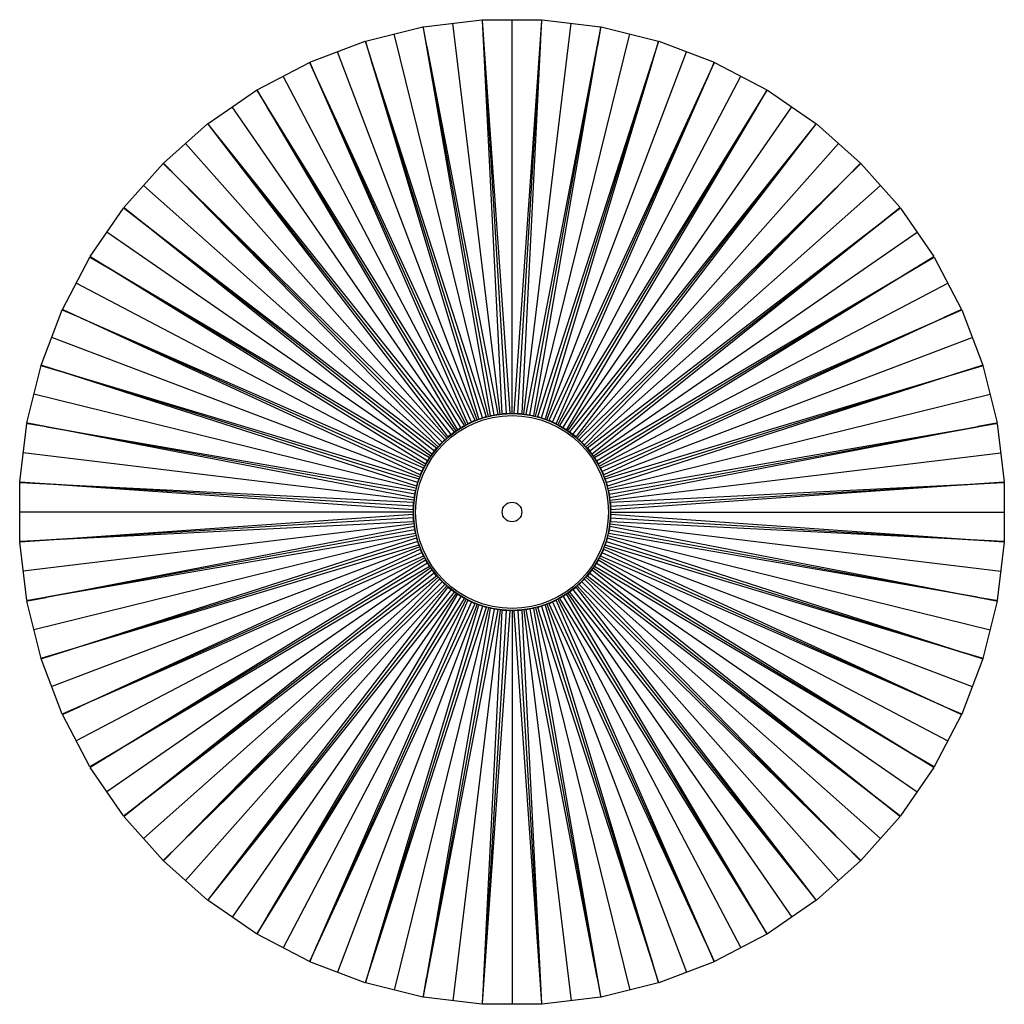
# Paper-space layout '_Inferior' of a CAD drawing. Header units: millimetres. Extents: x -250 to 250, y -250 to 250.
import ezdxf

# ---------------------------------------------------------------- set-up
doc = ezdxf.new("R2010")
doc.units = ezdxf.units.MM

psp = doc.layouts.new('_Inferior')

# ---------------------------------------------------------------- linework, layer by layer
at = {"color": 7, "linetype": 'Continuous', "lineweight": 25}
for p, q in [((-74.39, 239.15), (-45.26, 246.33)), ((-45.16, 245.89), (-45.26, 246.33)), ((-45.16, 245.89), (-43.36, 236.61)), ((-45.16, 245.89), (-45.16, 245.89)), ((-45.02, 246.37), (-15.24, 249.99)), ((-44.97, 245.92), (-45.02, 246.37)), ((-10.99, 49.03), (-44.97, 245.92)), ((-6.03, 49.64), (-30.13, 248.18)), ((-15.19, 249.54), (-15.24, 249.99)), ((-15.2, 249.54), (-14.53, 240.11)), ((-15.19, 249.54), (-15.2, 249.54)), ((-15, 249.55), (-15, 250)), ((-15, 250), (15, 250)), ((-5, 50), (-15, 249.55)), ((0, 50), (0, 250)), ((1.06, 50.24), (15.19, 249.54)), ((6.03, 49.64), (30.13, 248.18)), ((7.11, 49.74), (45.16, 245.89)), ((14.99, 249.55), (14.52, 240.11)), ((15, 249.55), (14.99, 249.55)), ((15, 249.55), (15, 250)), ((15.19, 249.54), (15.24, 249.99)), ((15.24, 249.99), (45.02, 246.37)), ((44.96, 245.92), (43.36, 236.61)), ((44.97, 245.92), (44.96, 245.92)), ((44.97, 245.92), (45.02, 246.37)), ((45.16, 245.89), (45.26, 246.33)), ((45.26, 246.33), (74.39, 239.15)), ((-11.97, 48.55), (-59.83, 242.74)), ((11.97, 48.55), (59.83, 242.74)), ((-102.68, 228.43), (-74.63, 239.07)), ((-74.47, 238.65), (-74.63, 239.07)), ((-74.47, 238.65), (-71.57, 229.66)), ((-74.47, 238.65), (-74.47, 238.65)), ((-74.29, 238.71), (-74.39, 239.15)), ((-16.82, 47.35), (-74.29, 238.71)), ((-9.03, 49.27), (-43.31, 236.33)), ((-43.31, 236.33), (-7.11, 49.74)), ((-14.51, 239.82), (-3.02, 50)), ((-14.51, 239.82), (-1.06, 50.24)), ((3.02, 50), (14.51, 239.82)), ((14.51, 239.82), (5, 50)), ((9.03, 49.27), (43.31, 236.33)), ((43.31, 236.33), (10.99, 49.03)), ((13.06, 48.52), (74.47, 238.65)), ((74.28, 238.71), (71.56, 229.66)), ((74.29, 238.71), (74.28, 238.71)), ((74.29, 238.71), (74.39, 239.15)), ((74.47, 238.65), (74.63, 239.07)), ((74.63, 239.07), (102.68, 228.43)), ((-17.73, 46.75), (-88.65, 233.75)), ((17.73, 46.75), (88.65, 233.75)), ((-129.46, 214.39), (-102.9, 228.33)), ((-102.69, 227.94), (-102.9, 228.33)), ((-102.69, 227.94), (-102.7, 227.93)), ((-102.7, 227.93), (-98.73, 219.35)), ((-102.52, 228.01), (-102.68, 228.43)), ((-22.41, 44.98), (-102.52, 228.01)), ((-14.9, 47.82), (-71.48, 229.38)), ((-71.48, 229.38), (-13.06, 48.52)), ((14.9, 47.82), (71.48, 229.38)), ((71.48, 229.38), (16.82, 47.35)), ((18.81, 46.6), (102.69, 227.94)), ((102.51, 228.02), (98.72, 219.36)), ((102.52, 228.01), (102.51, 228.02)), ((102.52, 228.01), (102.68, 228.43)), ((102.69, 227.94), (102.9, 228.33)), ((102.9, 228.33), (129.46, 214.39)), ((-23.24, 44.27), (-116.18, 221.36)), ((23.24, 44.27), (116.18, 221.36)), ((-20.56, 45.68), (-98.61, 219.09)), ((-98.61, 219.09), (-18.81, 46.6)), ((20.56, 45.68), (98.61, 219.09)), ((98.61, 219.09), (22.41, 44.98)), ((-154.36, 197.22), (-129.67, 214.27)), ((-129.42, 213.9), (-129.67, 214.27)), ((-129.25, 213.99), (-129.46, 214.39)), ((-129.42, 213.9), (-129.42, 213.89)), ((-129.42, 213.89), (-124.45, 205.85)), ((-27.66, 41.95), (-129.25, 213.99)), ((24.29, 43.99), (129.42, 213.9)), ((129.25, 214), (124.44, 205.86)), ((129.25, 213.99), (129.46, 214.39)), ((129.25, 213.99), (129.25, 214)), ((129.42, 213.9), (129.67, 214.27)), ((129.67, 214.27), (154.36, 197.22)), ((-28.4, 41.15), (-142.02, 205.75)), ((-25.91, 42.87), (-124.3, 205.61)), ((-124.3, 205.61), (-24.29, 43.99)), ((25.91, 42.87), (124.3, 205.61)), ((124.3, 205.61), (27.66, 41.95)), ((28.4, 41.15), (142.02, 205.75)), ((-177.01, 177.18), (-154.55, 197.07)), ((-154.25, 196.74), (-154.55, 197.07)), ((-154.11, 196.85), (-154.36, 197.22)), ((-154.25, 196.74), (-154.26, 196.73)), ((-154.26, 196.73), (-148.35, 189.35)), ((-32.52, 38.31), (-154.11, 196.85)), ((29.41, 40.74), (154.25, 196.74)), ((154.1, 196.86), (148.35, 189.36)), ((154.11, 196.85), (154.1, 196.86)), ((154.11, 196.85), (154.36, 197.22)), ((154.25, 196.74), (154.55, 197.07)), ((154.55, 197.07), (177.01, 177.18)), ((-33.16, 37.43), (-165.78, 187.13)), ((-30.89, 39.43), (-148.17, 189.13)), ((-148.17, 189.13), (-29.41, 40.74)), ((30.89, 39.43), (148.17, 189.13)), ((148.17, 189.13), (32.52, 38.31)), ((33.16, 37.43), (165.78, 187.13)), ((-197.07, 154.55), (-177.18, 177.01)), ((-176.84, 176.71), (-177.18, 177.01)), ((-176.71, 176.84), (-177.01, 177.18)), ((-176.84, 176.71), (-176.85, 176.7)), ((-176.85, 176.7), (-170.1, 170.09)), ((-36.9, 34.11), (-176.71, 176.84)), ((34.11, 36.9), (176.84, 176.71)), ((176.7, 176.85), (170.09, 170.1)), ((176.71, 176.84), (176.7, 176.85)), ((176.71, 176.84), (177.01, 177.18)), ((176.84, 176.71), (177.18, 177.01)), ((177.18, 177.01), (197.07, 154.55)), ((-37.43, 33.16), (-187.13, 165.78)), ((-35.42, 35.42), (-169.89, 169.89)), ((-169.89, 169.89), (-34.11, 36.9)), ((35.42, 35.42), (169.89, 169.89)), ((169.89, 169.89), (36.9, 34.11)), ((37.43, 33.16), (187.13, 165.78)), ((-214.27, 129.67), (-197.22, 154.36)), ((-196.85, 154.11), (-197.22, 154.36)), ((-196.74, 154.25), (-197.07, 154.55)), ((-196.85, 154.11), (-196.86, 154.1)), ((-196.86, 154.1), (-189.36, 148.35)), ((-40.74, 29.41), (-196.74, 154.25)), ((38.31, 32.52), (196.85, 154.11)), ((196.73, 154.26), (189.35, 148.35)), ((196.74, 154.25), (196.73, 154.26)), ((196.74, 154.25), (197.07, 154.55)), ((196.85, 154.11), (197.22, 154.36)), ((197.22, 154.36), (214.27, 129.67)), ((-39.43, 30.89), (-189.13, 148.17)), ((-189.13, 148.17), (-38.31, 32.52)), ((39.43, 30.89), (189.13, 148.17)), ((189.13, 148.17), (40.74, 29.41)), ((-41.15, 28.4), (-205.75, 142.02)), ((41.15, 28.4), (205.75, 142.02)), ((-228.33, 102.9), (-214.39, 129.46)), ((-213.99, 129.25), (-214.39, 129.46)), ((-213.9, 129.42), (-214.27, 129.67)), ((-214, 129.25), (-205.86, 124.44)), ((-213.99, 129.25), (-214, 129.25)), ((-43.99, 24.29), (-213.9, 129.42)), ((41.95, 27.66), (213.99, 129.25)), ((213.89, 129.42), (205.85, 124.45)), ((213.9, 129.42), (213.89, 129.42)), ((213.9, 129.42), (214.27, 129.67)), ((213.99, 129.25), (214.39, 129.46)), ((214.39, 129.46), (228.33, 102.9)), ((-42.87, 25.91), (-205.61, 124.3)), ((-205.61, 124.3), (-41.95, 27.66)), ((42.87, 25.91), (205.61, 124.3)), ((205.61, 124.3), (43.99, 24.29)), ((-44.27, 23.24), (-221.36, 116.18)), ((44.27, 23.24), (221.36, 116.18)), ((-239.07, 74.63), (-228.43, 102.68)), ((-228.01, 102.52), (-228.43, 102.68)), ((-227.94, 102.69), (-228.33, 102.9)), ((-228.01, 102.52), (-228.02, 102.51)), ((-228.02, 102.51), (-219.36, 98.72)), ((-46.6, 18.81), (-227.94, 102.69)), ((44.98, 22.41), (228.01, 102.52)), ((227.93, 102.7), (219.35, 98.73)), ((227.94, 102.69), (227.93, 102.7)), ((227.94, 102.69), (228.33, 102.9)), ((228.01, 102.52), (228.43, 102.68)), ((228.43, 102.68), (239.07, 74.63)), ((-45.68, 20.56), (-219.09, 98.61)), ((-219.09, 98.61), (-44.98, 22.41)), ((45.68, 20.56), (219.09, 98.61)), ((219.09, 98.61), (46.6, 18.81)), ((-46.75, 17.73), (-233.75, 88.65)), ((46.75, 17.73), (233.75, 88.65)), ((-246.33, 45.26), (-239.15, 74.39)), ((-238.71, 74.29), (-239.15, 74.39)), ((-238.65, 74.47), (-239.07, 74.63)), ((-238.71, 74.29), (-238.71, 74.28)), ((-238.71, 74.28), (-229.66, 71.56)), ((-48.52, 13.06), (-238.65, 74.47)), ((-47.82, 14.9), (-229.38, 71.48)), ((-229.38, 71.48), (-47.35, 16.82)), ((47.35, 16.82), (238.71, 74.29)), ((47.82, 14.9), (229.38, 71.48)), ((229.38, 71.48), (48.52, 13.06)), ((238.65, 74.47), (229.66, 71.57)), ((238.65, 74.47), (239.07, 74.63)), ((238.65, 74.47), (238.65, 74.47)), ((238.71, 74.29), (239.15, 74.39)), ((239.15, 74.39), (246.33, 45.26)), ((-48.55, 11.97), (-242.74, 59.83)), ((48.55, 11.97), (242.74, 59.83)), ((-10.99, 49.03), (-1.06, 50.24)), ((1.06, 50.24), (10.99, 49.03)), ((-249.99, 15.24), (-246.37, 45.02)), ((-245.92, 44.97), (-246.37, 45.02)), ((-245.89, 45.16), (-246.33, 45.26)), ((-49.74, 7.11), (-245.89, 45.16)), ((-27.66, 41.95), (-18.81, 46.6)), ((-22.41, 44.98), (-13.06, 48.52)), ((-16.82, 47.35), (-7.11, 49.74)), ((-5, 50), (5, 50)), ((7.11, 49.74), (16.82, 47.35)), ((13.06, 48.52), (22.41, 44.98)), ((18.81, 46.6), (27.66, 41.95)), ((245.89, 45.16), (236.61, 43.36)), ((245.89, 45.16), (246.33, 45.26)), ((245.89, 45.16), (245.89, 45.16)), ((245.92, 44.97), (246.37, 45.02)), ((246.37, 45.02), (249.99, 15.24)), ((-245.92, 44.97), (-245.92, 44.96)), ((-245.92, 44.96), (-236.61, 43.36)), ((-49.27, 9.03), (-236.33, 43.31)), ((-236.33, 43.31), (-49.03, 10.99)), ((-36.9, 34.11), (-29.41, 40.74)), ((-32.52, 38.31), (-24.29, 43.99)), ((24.29, 43.99), (32.52, 38.31)), ((29.41, 40.74), (36.9, 34.11)), ((49.03, 10.99), (245.92, 44.97)), ((49.27, 9.03), (236.33, 43.31)), ((236.33, 43.31), (49.74, 7.11)), ((-40.74, 29.41), (-34.11, 36.9)), ((34.11, 36.9), (40.74, 29.41)), ((-49.64, 6.03), (-248.18, 30.13)), ((-43.99, 24.29), (-38.31, 32.52)), ((38.31, 32.52), (43.99, 24.29)), ((49.64, 6.03), (248.18, 30.13)), ((-46.6, 18.81), (-41.95, 27.66)), ((41.95, 27.66), (46.6, 18.81)), ((-48.52, 13.06), (-44.98, 22.41)), ((44.98, 22.41), (48.52, 13.06)), ((-250, -15), (-250, 15)), ((-249.55, 15), (-250, 15)), ((-249.54, 15.19), (-249.99, 15.24)), ((-249.55, 15), (-249.55, 14.99)), ((-50.24, 1.06), (-249.54, 15.19)), ((-49.74, 7.11), (-47.35, 16.82)), ((47.35, 16.82), (49.74, 7.11)), ((249.54, 15.2), (240.11, 14.53)), ((249.54, 15.19), (249.99, 15.24)), ((249.54, 15.19), (249.54, 15.2)), ((-249.55, 14.99), (-240.11, 14.52)), ((-50, 3.02), (-239.82, 14.51)), ((-239.82, 14.51), (-50, 5)), ((-50.24, 1.06), (-49.03, 10.99)), ((49.03, 10.99), (50.24, 1.06)), ((50, 5), (249.55, 15)), ((50, 3.02), (239.82, 14.51)), ((239.82, 14.51), (50.24, 1.06)), ((249.55, 15), (250, 15)), ((250, 15), (250, -15)), ((-50, -5), (-50, 5)), ((-50, 0), (-250, 0)), ((50, 5), (50, -5)), ((-50, -5), (-249.55, -15)), ((-239.82, -14.51), (-50.24, -1.06)), ((-50, -3.02), (-239.82, -14.51)), ((-49.03, -10.99), (-50.24, -1.06)), ((50.24, -1.06), (49.03, -10.99)), ((50, 0), (250, 0)), ((50, -3.02), (239.82, -14.51)), ((50.24, -1.06), (249.54, -15.19)), ((-49.64, -6.03), (-248.18, -30.13)), ((-236.33, -43.31), (-49.74, -7.11)), ((-49.27, -9.03), (-236.33, -43.31)), ((-47.35, -16.82), (-49.74, -7.11)), ((49.74, -7.11), (47.35, -16.82)), ((49.27, -9.03), (236.33, -43.31)), ((49.64, -6.03), (248.18, -30.13)), ((49.74, -7.11), (245.89, -45.16)), ((239.82, -14.51), (50, -5)), ((-249.55, -15), (-250, -15)), ((-249.54, -15.2), (-240.11, -14.53)), ((-49.03, -10.99), (-245.92, -44.97)), ((-48.55, -11.97), (-242.74, -59.83)), ((-229.38, -71.48), (-48.52, -13.06)), ((-47.82, -14.9), (-229.38, -71.48)), ((-44.98, -22.41), (-48.52, -13.06)), ((48.52, -13.06), (44.98, -22.41)), ((47.82, -14.9), (229.38, -71.48)), ((48.52, -13.06), (238.65, -74.47)), ((48.55, -11.97), (242.74, -59.83)), ((236.33, -43.31), (49.03, -10.99)), ((249.55, -14.99), (240.11, -14.52)), ((249.55, -15), (249.55, -14.99)), ((-249.54, -15.19), (-249.99, -15.24)), ((-246.37, -45.02), (-249.99, -15.24)), ((-249.54, -15.19), (-249.54, -15.2)), ((-47.35, -16.82), (-238.71, -74.29)), ((-46.75, -17.73), (-233.75, -88.65)), ((-219.09, -98.61), (-46.6, -18.81)), ((-41.95, -27.66), (-46.6, -18.81)), ((46.6, -18.81), (41.95, -27.66)), ((46.6, -18.81), (227.94, -102.69)), ((46.75, -17.73), (233.75, -88.65)), ((229.38, -71.48), (47.35, -16.82)), ((249.99, -15.24), (246.37, -45.02)), ((249.54, -15.19), (249.99, -15.24)), ((249.55, -15), (250, -15)), ((-44.98, -22.41), (-228.01, -102.52)), ((-44.27, -23.24), (-221.36, -116.18)), ((-45.68, -20.56), (-219.09, -98.61)), ((-205.61, -124.3), (-43.99, -24.29)), ((-38.31, -32.52), (-43.99, -24.29)), ((43.99, -24.29), (38.31, -32.52)), ((43.99, -24.29), (213.9, -129.42)), ((44.27, -23.24), (221.36, -116.18)), ((219.09, -98.61), (44.98, -22.41)), ((45.68, -20.56), (219.09, -98.61)), ((-41.95, -27.66), (-213.99, -129.25)), ((-41.15, -28.4), (-205.75, -142.02)), ((-42.87, -25.91), (-205.61, -124.3)), ((-189.13, -148.17), (-40.74, -29.41)), ((-34.11, -36.9), (-40.74, -29.41)), ((40.74, -29.41), (34.11, -36.9)), ((40.74, -29.41), (196.74, -154.25)), ((41.15, -28.4), (205.75, -142.02)), ((205.61, -124.3), (41.95, -27.66)), ((42.87, -25.91), (205.61, -124.3)), ((-38.31, -32.52), (-196.85, -154.11)), ((-39.43, -30.89), (-189.13, -148.17)), ((-37.43, -33.16), (-187.13, -165.78)), ((-169.89, -169.89), (-36.9, -34.11)), ((-29.41, -40.74), (-36.9, -34.11)), ((36.9, -34.11), (29.41, -40.74)), ((36.9, -34.11), (176.71, -176.84)), ((37.43, -33.16), (187.13, -165.78)), ((189.13, -148.17), (38.31, -32.52)), ((39.43, -30.89), (189.13, -148.17)), ((-34.11, -36.9), (-176.84, -176.71)), ((-35.42, -35.42), (-169.89, -169.89)), ((-33.16, -37.43), (-165.78, -187.13)), ((-148.17, -189.13), (-32.52, -38.31)), ((-30.89, -39.43), (-148.17, -189.13)), ((-24.29, -43.99), (-32.52, -38.31)), ((32.52, -38.31), (24.29, -43.99)), ((30.89, -39.43), (148.17, -189.13)), ((32.52, -38.31), (154.11, -196.85)), ((33.16, -37.43), (165.78, -187.13)), ((169.89, -169.89), (34.11, -36.9)), ((35.42, -35.42), (169.89, -169.89)), ((-245.92, -44.97), (-246.37, -45.02)), ((-245.89, -45.16), (-236.61, -43.36)), ((-29.41, -40.74), (-154.25, -196.74)), ((-28.4, -41.15), (-142.02, -205.75)), ((-24.29, -43.99), (-129.42, -213.9)), ((-124.3, -205.61), (-27.66, -41.95)), ((-25.91, -42.87), (-124.3, -205.61)), ((-23.24, -44.27), (-116.18, -221.36)), ((-98.61, -219.09), (-22.41, -44.98)), ((-18.81, -46.6), (-27.66, -41.95)), ((-13.06, -48.52), (-22.41, -44.98)), ((22.41, -44.98), (13.06, -48.52)), ((27.66, -41.95), (18.81, -46.6)), ((22.41, -44.98), (102.52, -228.01)), ((23.24, -44.27), (116.18, -221.36)), ((124.3, -205.61), (24.29, -43.99)), ((25.91, -42.87), (124.3, -205.61)), ((27.66, -41.95), (129.25, -213.99)), ((28.4, -41.15), (142.02, -205.75)), ((148.17, -189.13), (29.41, -40.74)), ((245.92, -44.96), (236.61, -43.36)), ((245.92, -44.97), (245.92, -44.96)), ((245.92, -44.97), (246.37, -45.02)), ((-245.89, -45.16), (-246.33, -45.26)), ((-239.15, -74.39), (-246.33, -45.26)), ((-245.89, -45.16), (-245.89, -45.16)), ((-18.81, -46.6), (-102.69, -227.94)), ((-20.56, -45.68), (-98.61, -219.09)), ((-17.73, -46.75), (-88.65, -233.75)), ((-13.06, -48.52), (-74.47, -238.65)), ((-71.48, -229.38), (-16.82, -47.35)), ((-14.9, -47.82), (-71.48, -229.38)), ((-11.97, -48.55), (-59.83, -242.74)), ((-7.11, -49.74), (-45.16, -245.89)), ((-43.31, -236.33), (-10.99, -49.03)), ((-9.03, -49.27), (-43.31, -236.33)), ((-6.03, -49.64), (-30.13, -248.18)), ((-7.11, -49.74), (-16.82, -47.35)), ((-3.02, -50), (-14.51, -239.82)), ((-14.51, -239.82), (-5, -50)), ((-1.06, -50.24), (-10.99, -49.03)), ((5, -50), (-5, -50)), ((0, -50), (0, -250)), ((10.99, -49.03), (1.06, -50.24)), ((3.02, -50), (14.51, -239.82)), ((5, -50), (15, -249.55)), ((6.03, -49.64), (30.13, -248.18)), ((16.82, -47.35), (7.11, -49.74)), ((43.31, -236.33), (7.11, -49.74)), ((9.03, -49.27), (43.31, -236.33)), ((10.99, -49.03), (44.97, -245.92)), ((11.97, -48.55), (59.83, -242.74)), ((71.48, -229.38), (13.06, -48.52)), ((14.9, -47.82), (71.48, -229.38)), ((16.82, -47.35), (74.29, -238.71)), ((17.73, -46.75), (88.65, -233.75)), ((98.61, -219.09), (18.81, -46.6)), ((20.56, -45.68), (98.61, -219.09)), ((246.33, -45.26), (239.15, -74.39)), ((245.89, -45.16), (246.33, -45.26)), ((-1.06, -50.24), (-15.19, -249.54)), ((14.51, -239.82), (1.06, -50.24)), ((-238.71, -74.29), (-239.15, -74.39)), ((-238.65, -74.47), (-239.07, -74.63)), ((-228.43, -102.68), (-239.07, -74.63)), ((-238.65, -74.47), (-229.66, -71.57)), ((-238.65, -74.47), (-238.65, -74.47)), ((239.07, -74.63), (228.43, -102.68)), ((238.71, -74.28), (229.66, -71.56)), ((238.65, -74.47), (239.07, -74.63)), ((238.71, -74.29), (238.71, -74.28)), ((238.71, -74.29), (239.15, -74.39)), ((-227.93, -102.7), (-219.35, -98.73)), ((228.02, -102.51), (219.36, -98.72)), ((-228.01, -102.52), (-228.43, -102.68)), ((-227.94, -102.69), (-228.33, -102.9)), ((-214.39, -129.46), (-228.33, -102.9)), ((-227.94, -102.69), (-227.93, -102.7)), ((228.33, -102.9), (214.39, -129.46)), ((227.94, -102.69), (228.33, -102.9)), ((228.01, -102.52), (228.02, -102.51)), ((228.01, -102.52), (228.43, -102.68)), ((-213.89, -129.42), (-205.85, -124.45)), ((214, -129.25), (205.86, -124.44)), ((-213.99, -129.25), (-214.39, -129.46)), ((-213.9, -129.42), (-214.27, -129.67)), ((-197.22, -154.36), (-214.27, -129.67)), ((-213.9, -129.42), (-213.89, -129.42)), ((214.27, -129.67), (197.22, -154.36)), ((213.9, -129.42), (214.27, -129.67)), ((213.99, -129.25), (214, -129.25)), ((213.99, -129.25), (214.39, -129.46)), ((-196.73, -154.26), (-189.35, -148.35)), ((196.86, -154.1), (189.36, -148.35)), ((-196.85, -154.11), (-197.22, -154.36)), ((-196.74, -154.25), (-197.07, -154.55)), ((-177.18, -177.01), (-197.07, -154.55)), ((-196.74, -154.25), (-196.73, -154.26)), ((197.07, -154.55), (177.18, -177.01)), ((196.74, -154.25), (197.07, -154.55)), ((196.85, -154.11), (196.86, -154.1)), ((196.85, -154.11), (197.22, -154.36)), ((-176.7, -176.85), (-170.09, -170.1)), ((176.85, -176.7), (170.1, -170.09)), ((-176.84, -176.71), (-177.18, -177.01)), ((-176.71, -176.84), (-177.01, -177.18)), ((-154.55, -197.07), (-177.01, -177.18)), ((-176.71, -176.84), (-176.7, -176.85)), ((177.01, -177.18), (154.55, -197.07)), ((176.71, -176.84), (177.01, -177.18)), ((176.84, -176.71), (176.85, -176.7)), ((176.84, -176.71), (177.18, -177.01)), ((-154.1, -196.86), (-148.35, -189.36)), ((154.26, -196.73), (148.35, -189.35)), ((-154.25, -196.74), (-154.55, -197.07)), ((-154.11, -196.85), (-154.36, -197.22)), ((-129.67, -214.27), (-154.36, -197.22)), ((-154.11, -196.85), (-154.1, -196.86)), ((154.36, -197.22), (129.67, -214.27)), ((154.11, -196.85), (154.36, -197.22)), ((154.25, -196.74), (154.26, -196.73)), ((154.25, -196.74), (154.55, -197.07)), ((-129.25, -214), (-124.44, -205.86)), ((129.42, -213.89), (124.45, -205.85)), ((-129.42, -213.9), (-129.67, -214.27)), ((-129.25, -213.99), (-129.46, -214.39)), ((-102.9, -228.33), (-129.46, -214.39)), ((-129.25, -213.99), (-129.25, -214)), ((129.46, -214.39), (102.9, -228.33)), ((129.25, -213.99), (129.46, -214.39)), ((129.42, -213.9), (129.42, -213.89)), ((129.42, -213.9), (129.67, -214.27)), ((-102.51, -228.02), (-98.72, -219.36)), ((102.7, -227.93), (98.73, -219.35)), ((-102.69, -227.94), (-102.9, -228.33)), ((-102.52, -228.01), (-102.68, -228.43)), ((-74.63, -239.07), (-102.68, -228.43)), ((-102.52, -228.01), (-102.51, -228.02)), ((-74.28, -238.71), (-71.56, -229.66)), ((74.47, -238.65), (71.57, -229.66)), ((102.68, -228.43), (74.63, -239.07)), ((102.52, -228.01), (102.68, -228.43)), ((102.69, -227.94), (102.7, -227.93)), ((102.69, -227.94), (102.9, -228.33)), ((-74.47, -238.65), (-74.63, -239.07)), ((-74.29, -238.71), (-74.39, -239.15)), ((-45.26, -246.33), (-74.39, -239.15)), ((-74.29, -238.71), (-74.28, -238.71)), ((-44.96, -245.92), (-43.36, -236.61)), ((45.16, -245.89), (43.36, -236.61)), ((74.39, -239.15), (45.26, -246.33)), ((74.29, -238.71), (74.39, -239.15)), ((74.47, -238.65), (74.63, -239.07)), ((74.47, -238.65), (74.47, -238.65)), ((-14.99, -249.55), (-14.52, -240.11)), ((15.2, -249.54), (14.53, -240.11)), ((-45.16, -245.89), (-45.26, -246.33)), ((-44.97, -245.92), (-45.02, -246.37)), ((-15.24, -249.99), (-45.02, -246.37)), ((-44.97, -245.92), (-44.96, -245.92)), ((-15.19, -249.54), (-15.24, -249.99)), ((-15, -249.55), (-14.99, -249.55)), ((-15, -249.55), (-15, -250)), ((15, -250), (-15, -250)), ((15, -249.55), (15, -250)), ((15.19, -249.54), (15.2, -249.54)), ((15.19, -249.54), (15.24, -249.99)), ((45.02, -246.37), (15.24, -249.99)), ((44.97, -245.92), (45.02, -246.37)), ((45.16, -245.89), (45.16, -245.89)), ((45.16, -245.89), (45.26, -246.33))]:
    psp.add_line(p, q, dxfattribs=at)
for radius in [50, 49, 5]:
    psp.add_circle((0, 0), radius, dxfattribs=at)

doc.saveas('drawing.dxf')
